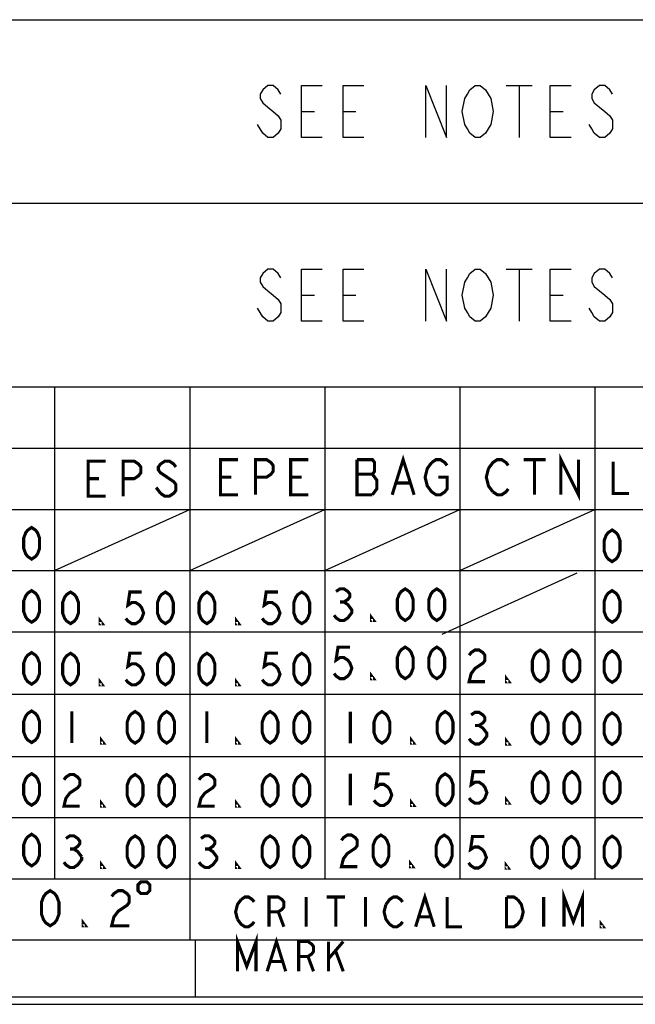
# Model space of a CAD drawing. Header units: millimetres. Extents: x 0 to 420, y 0 to 297.
# Tile 4 of 12: x 263 to 293, y 0 to 47. Entities that reach past the tile are written whole.
import ezdxf

# ---------------------------------------------------------------- set-up
doc = ezdxf.new("R2010")
doc.units = ezdxf.units.MM
doc.header["$LTSCALE"] = 23.1
doc.layers.get('0').update_dxf_attribs({"linetype": 'CONTINUOUS'})

msp = doc.modelspace()

# ---------------------------------------------------------------- linework, layer by layer
at = {"color": 7, "linetype": 'CONTINUOUS', "true_color": 0xf5f5f5}
for p, q in [((234.756, 47.473), (417.234, 47.473)), ((286.817, 44.296), (288.067, 44.296)), ((287.442, 44.296), (287.442, 41.796)), ((276.942, 43.046), (277.567, 43.046)), ((278.942, 43.046), (279.567, 43.046)), ((288.942, 43.046), (289.567, 43.046)), ((234.756, 38.619), (315.07, 38.619)), ((286.817, 35.442), (288.067, 35.442)), ((287.442, 35.442), (287.442, 32.942)), ((276.942, 34.192), (277.567, 34.192)), ((278.942, 34.192), (279.567, 34.192)), ((288.942, 34.192), (289.567, 34.192)), ((234.756, 29.765), (417.234, 29.765)), ((265.028, 29.765), (265.028, 6.053)), ((271.545, 29.765), (271.545, 3.102)), ((278.061, 29.765), (278.061, 6.053)), ((284.577, 29.765), (284.577, 6.053)), ((291.094, 29.765), (291.094, 6.053)), ((234.756, 26.814), (304.127, 26.814)), ((234.756, 23.863), (304.127, 23.863)), ((265.028, 20.911), (271.545, 23.863)), ((271.545, 20.911), (278.061, 23.863)), ((278.061, 20.911), (284.577, 23.863)), ((284.577, 20.911), (291.094, 23.863)), ((234.756, 20.911), (417.234, 20.911)), ((283.725, 17.854), (290.241, 20.805)), ((234.756, 17.96), (304.127, 17.96)), ((234.756, 14.958), (304.127, 14.958)), ((234.756, 11.955), (417.234, 11.955)), ((234.756, 9.004), (304.127, 9.004)), ((234.756, 6.053), (304.127, 6.053)), ((2.782, 3.102), (417.234, 3.102)), ((271.821, 0.358), (271.821, 3.102)), ((0, 0), (420, 0)), ((0.038, 0.358), (419.978, 0.358))]:
    msp.add_line(p, q, dxfattribs=at)
for points in [[(275.942, 43.879), (275.817, 44.087), (275.567, 44.296), (275.317, 44.296), (275.067, 44.087), (274.942, 43.879), (274.942, 43.671), (275.067, 43.462), (275.317, 43.254), (275.567, 43.046), (275.817, 42.837), (275.942, 42.629), (275.942, 42.212), (275.817, 42.004), (275.567, 41.796), (275.317, 41.796), (275.067, 42.004), (274.942, 42.212), (274.817, 42.421)], [(277.942, 41.796), (276.942, 41.796), (276.942, 44.296), (277.942, 44.296)], [(279.942, 41.796), (278.942, 41.796), (278.942, 44.296), (279.942, 44.296)], [(282.942, 41.796), (282.942, 44.296), (283.942, 41.796), (283.942, 44.296)], [(285.942, 42.212), (285.817, 42.004), (285.567, 41.796), (285.317, 41.796), (285.067, 42.004), (284.942, 42.212), (284.817, 42.421), (284.692, 43.046), (284.817, 43.671), (284.942, 43.879), (285.067, 44.087), (285.317, 44.296), (285.567, 44.296), (285.817, 44.087), (285.942, 43.879), (286.067, 43.671), (286.192, 43.046), (286.067, 42.421), (285.942, 42.212)], [(289.942, 41.796), (288.942, 41.796), (288.942, 44.296), (289.942, 44.296)], [(291.942, 43.879), (291.817, 44.087), (291.567, 44.296), (291.317, 44.296), (291.067, 44.087), (290.942, 43.879), (290.942, 43.671), (291.067, 43.462), (291.317, 43.254), (291.567, 43.046), (291.817, 42.837), (291.942, 42.629), (291.942, 42.212), (291.817, 42.004), (291.567, 41.796), (291.317, 41.796), (291.067, 42.004), (290.942, 42.212), (290.817, 42.421)], [(275.942, 35.025), (275.817, 35.234), (275.567, 35.442), (275.317, 35.442), (275.067, 35.234), (274.942, 35.025), (274.942, 34.817), (275.067, 34.609), (275.317, 34.4), (275.567, 34.192), (275.817, 33.984), (275.942, 33.775), (275.942, 33.359), (275.817, 33.15), (275.567, 32.942), (275.317, 32.942), (275.067, 33.15), (274.942, 33.359), (274.817, 33.567)], [(277.942, 32.942), (276.942, 32.942), (276.942, 35.442), (277.942, 35.442)], [(279.942, 32.942), (278.942, 32.942), (278.942, 35.442), (279.942, 35.442)], [(282.942, 32.942), (282.942, 35.442), (283.942, 32.942), (283.942, 35.442)], [(285.942, 33.359), (285.817, 33.15), (285.567, 32.942), (285.317, 32.942), (285.067, 33.15), (284.942, 33.359), (284.817, 33.567), (284.692, 34.192), (284.817, 34.817), (284.942, 35.025), (285.067, 35.234), (285.317, 35.442), (285.567, 35.442), (285.817, 35.234), (285.942, 35.025), (286.067, 34.817), (286.192, 34.192), (286.067, 33.567), (285.942, 33.359)], [(289.942, 32.942), (288.942, 32.942), (288.942, 35.442), (289.942, 35.442)], [(291.942, 35.025), (291.817, 35.234), (291.567, 35.442), (291.317, 35.442), (291.067, 35.234), (290.942, 35.025), (290.942, 34.817), (291.067, 34.609), (291.317, 34.4), (291.567, 34.192), (291.817, 33.984), (291.942, 33.775), (291.942, 33.359), (291.817, 33.15), (291.567, 32.942), (291.317, 32.942), (291.067, 33.15), (290.942, 33.359), (290.817, 33.567)]]:
    msp.add_lwpolyline(points, dxfattribs=at)
at = {"color": 7, "linetype": 'CONTINUOUS', "true_color": 0xf5f5f5, "const_width": 0.15}
for points in [[(267.49, 24.495), (266.643, 24.495), (266.643, 26.19), (267.49, 26.19)], [(268.338, 24.495), (268.338, 26.19), (268.868, 26.19), (269.079, 26.049), (269.185, 25.907), (269.185, 25.625), (269.079, 25.484), (268.868, 25.342), (268.338, 25.342)], [(270.88, 25.907), (270.774, 26.049), (270.562, 26.19), (270.35, 26.19), (270.139, 26.049), (270.033, 25.907), (270.033, 25.766), (270.139, 25.625), (270.35, 25.484), (270.562, 25.342), (270.774, 25.201), (270.88, 25.06), (270.88, 24.778), (270.774, 24.636), (270.562, 24.495), (270.35, 24.495), (270.139, 24.636)], [(273.877, 24.567), (273.03, 24.567), (273.03, 26.262), (273.877, 26.262)], [(274.725, 24.567), (274.725, 26.262), (275.254, 26.262), (275.466, 26.121), (275.572, 25.98), (275.572, 25.697), (275.466, 25.556), (275.254, 25.415), (274.725, 25.415)], [(277.267, 24.567), (276.419, 24.567), (276.419, 26.262), (277.267, 26.262)], [(279.619, 26.262), (279.619, 24.567), (280.36, 24.567)], [(280.36, 24.567), (280.572, 24.85), (280.572, 25.273), (280.466, 25.415), (280.36, 25.556), (280.466, 25.697), (280.466, 26.121), (280.36, 26.262), (279.619, 26.262)], [(281.314, 24.567), (281.843, 26.262), (282.373, 24.567)], [(283.538, 25.415), (283.962, 25.415), (283.962, 24.85), (283.856, 24.708), (283.644, 24.567), (283.432, 24.567), (283.221, 24.708), (283.115, 24.85), (283.009, 24.991), (282.903, 25.415), (283.009, 25.838), (283.221, 26.121)], [(283.221, 26.121), (283.432, 26.262), (283.644, 26.262), (283.856, 26.121), (283.962, 25.98)], [(285.961, 25.838), (286.173, 26.121), (286.385, 26.262), (286.596, 26.262), (286.808, 26.121), (286.914, 25.98)], [(287.656, 26.262), (288.715, 26.262)], [(288.185, 26.262), (288.185, 24.567)], [(289.456, 24.567), (289.456, 26.262), (290.304, 24.567), (290.304, 26.262)], [(291.973, 26.158), (291.973, 24.633), (292.735, 24.633)], [(286.173, 24.708), (285.961, 24.991), (285.855, 25.415), (285.961, 25.838)], [(266.643, 25.342), (267.173, 25.342)], [(273.03, 25.415), (273.56, 25.415)], [(276.419, 25.415), (276.949, 25.415)], [(279.619, 25.556), (280.36, 25.556)], [(281.526, 25.132), (282.161, 25.132)], [(270.139, 24.636), (269.927, 24.919)], [(286.914, 24.85), (286.808, 24.708), (286.596, 24.567), (286.385, 24.567), (286.173, 24.708)], [(263.919, 21.463), (263.728, 21.59), (263.633, 21.717), (263.537, 21.972), (263.537, 22.48), (263.633, 22.734), (263.728, 22.861), (263.919, 22.989), (264.109, 22.861), (264.205, 22.734), (264.3, 22.48), (264.3, 21.972), (264.205, 21.717), (264.109, 21.59), (263.919, 21.463)], [(291.925, 21.344), (291.734, 21.471), (291.639, 21.598), (291.543, 21.852), (291.543, 22.361), (291.639, 22.615), (291.734, 22.742), (291.925, 22.869), (292.115, 22.742), (292.211, 22.615), (292.306, 22.361), (292.306, 21.852), (292.211, 21.598), (292.115, 21.471), (291.925, 21.344)], [(263.919, 18.421), (263.728, 18.548), (263.633, 18.675), (263.537, 18.929), (263.537, 19.438), (263.633, 19.692), (263.728, 19.819), (263.919, 19.946), (264.109, 19.819), (264.205, 19.692), (264.3, 19.438), (264.3, 18.929), (264.205, 18.675), (264.109, 18.548), (263.919, 18.421)], [(265.797, 18.353), (265.606, 18.48), (265.511, 18.608), (265.415, 18.862), (265.415, 19.37), (265.511, 19.624), (265.606, 19.752), (265.797, 19.879), (265.987, 19.752), (266.083, 19.624), (266.178, 19.37), (266.178, 18.862), (266.083, 18.608), (265.987, 18.48), (265.797, 18.353)], [(269.229, 19.879), (268.657, 19.879), (268.561, 19.243), (268.752, 19.37), (268.943, 19.37), (269.133, 19.243), (269.229, 19.116), (269.324, 18.862), (269.229, 18.608), (269.133, 18.48), (268.943, 18.353), (268.752, 18.353), (268.561, 18.48), (268.466, 18.608)], [(270.373, 18.353), (270.182, 18.48), (270.087, 18.608), (269.991, 18.862), (269.991, 19.37), (270.087, 19.624), (270.182, 19.752), (270.373, 19.879), (270.563, 19.752), (270.659, 19.624), (270.754, 19.37), (270.754, 18.862), (270.659, 18.608), (270.563, 18.48), (270.373, 18.353)], [(272.376, 18.353), (272.185, 18.48), (272.09, 18.608), (271.994, 18.862), (271.994, 19.37), (272.09, 19.624), (272.185, 19.752), (272.376, 19.879), (272.566, 19.752), (272.662, 19.624), (272.757, 19.37), (272.757, 18.862), (272.662, 18.608), (272.566, 18.48), (272.376, 18.353)], [(275.808, 19.879), (275.236, 19.879), (275.14, 19.243), (275.331, 19.37), (275.522, 19.37), (275.712, 19.243), (275.808, 19.116), (275.903, 18.862), (275.808, 18.608), (275.712, 18.48), (275.522, 18.353), (275.331, 18.353), (275.14, 18.48), (275.045, 18.608)], [(276.952, 18.353), (276.761, 18.48), (276.666, 18.608), (276.57, 18.862), (276.57, 19.37), (276.666, 19.624), (276.761, 19.752), (276.952, 19.879), (277.142, 19.752), (277.238, 19.624), (277.333, 19.37), (277.333, 18.862), (277.238, 18.608), (277.142, 18.48), (276.952, 18.353)], [(278.606, 19.904), (278.797, 20.031), (278.987, 20.031), (279.178, 19.904), (279.273, 19.777), (279.273, 19.65), (279.178, 19.523), (278.987, 19.396), (279.178, 19.269), (279.273, 19.142), (279.369, 19.014), (279.369, 18.887), (279.273, 18.76), (279.178, 18.633), (278.987, 18.506), (278.797, 18.506), (278.606, 18.633), (278.511, 18.76)], [(281.943, 18.506), (281.752, 18.633), (281.657, 18.76), (281.561, 19.014), (281.561, 19.523), (281.657, 19.777), (281.752, 19.904), (281.943, 20.031), (282.133, 19.904), (282.229, 19.777), (282.324, 19.523), (282.324, 19.014), (282.229, 18.76), (282.133, 18.633), (281.943, 18.506)], [(283.468, 18.506), (283.277, 18.633), (283.182, 18.76), (283.087, 19.014), (283.087, 19.523), (283.182, 19.777), (283.277, 19.904), (283.468, 20.031), (283.659, 19.904), (283.754, 19.777), (283.849, 19.523), (283.849, 19.014), (283.754, 18.76), (283.659, 18.633), (283.468, 18.506)], [(291.925, 18.421), (291.734, 18.548), (291.639, 18.675), (291.543, 18.929), (291.543, 19.438), (291.639, 19.692), (291.734, 19.819), (291.925, 19.946), (292.115, 19.819), (292.211, 19.692), (292.306, 19.438), (292.306, 18.929), (292.211, 18.675), (292.115, 18.548), (291.925, 18.421)], [(278.797, 19.396), (278.987, 19.396)], [(267.322, 18.353), (267.227, 18.353), (267.227, 18.48), (267.322, 18.353)], [(273.901, 18.353), (273.806, 18.353), (273.806, 18.48), (273.901, 18.353)], [(280.417, 18.506), (280.322, 18.506), (280.322, 18.633), (280.417, 18.506)], [(279.273, 17.224), (278.701, 17.224), (278.606, 16.589), (278.797, 16.716), (278.987, 16.716), (279.178, 16.589), (279.273, 16.462), (279.369, 16.207), (279.273, 15.953), (279.178, 15.826), (278.987, 15.699), (278.797, 15.699), (278.606, 15.826), (278.511, 15.953)], [(281.943, 15.699), (281.752, 15.826), (281.657, 15.953), (281.561, 16.207), (281.561, 16.716), (281.657, 16.97), (281.752, 17.097), (281.943, 17.224), (282.133, 17.097), (282.229, 16.97), (282.324, 16.716), (282.324, 16.207), (282.229, 15.953), (282.133, 15.826), (281.943, 15.699)], [(283.468, 15.699), (283.277, 15.826), (283.182, 15.953), (283.087, 16.207), (283.087, 16.716), (283.182, 16.97), (283.277, 17.097), (283.468, 17.224), (283.659, 17.097), (283.754, 16.97), (283.849, 16.716), (283.849, 16.207), (283.754, 15.953), (283.659, 15.826), (283.468, 15.699)], [(285.027, 16.829), (285.122, 16.956), (285.313, 17.083), (285.504, 17.083), (285.694, 16.956), (285.79, 16.829), (285.79, 16.575), (285.694, 16.448), (285.504, 16.321), (285.313, 16.194), (285.122, 15.939), (285.027, 15.558), (285.79, 15.558)], [(288.459, 15.558), (288.268, 15.685), (288.173, 15.812), (288.078, 16.066), (288.078, 16.575), (288.173, 16.829), (288.268, 16.956), (288.459, 17.083), (288.65, 16.956), (288.745, 16.829), (288.84, 16.575), (288.84, 16.066), (288.745, 15.812), (288.65, 15.685), (288.459, 15.558)], [(289.984, 15.558), (289.794, 15.685), (289.698, 15.812), (289.603, 16.066), (289.603, 16.575), (289.698, 16.829), (289.794, 16.956), (289.984, 17.083), (290.175, 16.956), (290.27, 16.829), (290.366, 16.575), (290.366, 16.066), (290.27, 15.812), (290.175, 15.685), (289.984, 15.558)], [(291.925, 15.523), (291.734, 15.65), (291.639, 15.777), (291.543, 16.031), (291.543, 16.54), (291.639, 16.794), (291.734, 16.921), (291.925, 17.048), (292.115, 16.921), (292.211, 16.794), (292.306, 16.54), (292.306, 16.031), (292.211, 15.777), (292.115, 15.65), (291.925, 15.523)], [(263.919, 15.433), (263.728, 15.56), (263.633, 15.688), (263.537, 15.942), (263.537, 16.45), (263.633, 16.704), (263.728, 16.832), (263.919, 16.959), (264.109, 16.832), (264.205, 16.704), (264.3, 16.45), (264.3, 15.942), (264.205, 15.688), (264.109, 15.56), (263.919, 15.433)], [(265.797, 15.402), (265.606, 15.529), (265.511, 15.656), (265.415, 15.911), (265.415, 16.419), (265.511, 16.673), (265.606, 16.8), (265.797, 16.927), (265.987, 16.8), (266.083, 16.673), (266.178, 16.419), (266.178, 15.911), (266.083, 15.656), (265.987, 15.529), (265.797, 15.402)], [(269.229, 16.927), (268.657, 16.927), (268.561, 16.292), (268.752, 16.419), (268.943, 16.419), (269.133, 16.292), (269.229, 16.165), (269.324, 15.911), (269.229, 15.656), (269.133, 15.529), (268.943, 15.402), (268.752, 15.402), (268.561, 15.529), (268.466, 15.656)], [(270.373, 15.402), (270.182, 15.529), (270.087, 15.656), (269.991, 15.911), (269.991, 16.419), (270.087, 16.673), (270.182, 16.8), (270.373, 16.927), (270.563, 16.8), (270.659, 16.673), (270.754, 16.419), (270.754, 15.911), (270.659, 15.656), (270.563, 15.529), (270.373, 15.402)], [(272.376, 15.402), (272.185, 15.529), (272.09, 15.656), (271.994, 15.911), (271.994, 16.419), (272.09, 16.673), (272.185, 16.8), (272.376, 16.927), (272.566, 16.8), (272.662, 16.673), (272.757, 16.419), (272.757, 15.911), (272.662, 15.656), (272.566, 15.529), (272.376, 15.402)], [(275.808, 16.927), (275.236, 16.927), (275.14, 16.292), (275.331, 16.419), (275.522, 16.419), (275.712, 16.292), (275.808, 16.165), (275.903, 15.911), (275.808, 15.656), (275.712, 15.529), (275.522, 15.402), (275.331, 15.402), (275.14, 15.529), (275.045, 15.656)], [(276.952, 15.402), (276.761, 15.529), (276.666, 15.656), (276.57, 15.911), (276.57, 16.419), (276.666, 16.673), (276.761, 16.8), (276.952, 16.927), (277.142, 16.8), (277.238, 16.673), (277.333, 16.419), (277.333, 15.911), (277.238, 15.656), (277.142, 15.529), (276.952, 15.402)], [(267.322, 15.402), (267.227, 15.402), (267.227, 15.529), (267.322, 15.402)], [(273.901, 15.402), (273.806, 15.402), (273.806, 15.529), (273.901, 15.402)], [(280.417, 15.699), (280.322, 15.699), (280.322, 15.826), (280.417, 15.699)], [(286.934, 15.558), (286.838, 15.558), (286.838, 15.685), (286.934, 15.558)], [(263.919, 12.62), (263.728, 12.747), (263.633, 12.874), (263.537, 13.129), (263.537, 13.637), (263.633, 13.891), (263.728, 14.018), (263.919, 14.145), (264.109, 14.018), (264.205, 13.891), (264.3, 13.637), (264.3, 13.129), (264.205, 12.874), (264.109, 12.747), (263.919, 12.62)], [(265.859, 14.118), (265.859, 12.592)], [(268.91, 12.592), (268.719, 12.719), (268.624, 12.846), (268.529, 13.101), (268.529, 13.609), (268.624, 13.863), (268.719, 13.99), (268.91, 14.118), (269.101, 13.99), (269.196, 13.863), (269.291, 13.609), (269.291, 13.101), (269.196, 12.846), (269.101, 12.719), (268.91, 12.592)], [(270.435, 12.592), (270.245, 12.719), (270.149, 12.846), (270.054, 13.101), (270.054, 13.609), (270.149, 13.863), (270.245, 13.99), (270.435, 14.118), (270.626, 13.99), (270.721, 13.863), (270.817, 13.609), (270.817, 13.101), (270.721, 12.846), (270.626, 12.719), (270.435, 12.592)], [(272.376, 14.118), (272.376, 12.592)], [(275.426, 12.592), (275.236, 12.719), (275.14, 12.846), (275.045, 13.101), (275.045, 13.609), (275.14, 13.863), (275.236, 13.99), (275.426, 14.118), (275.617, 13.99), (275.712, 13.863), (275.808, 13.609), (275.808, 13.101), (275.712, 12.846), (275.617, 12.719), (275.426, 12.592)], [(276.952, 12.592), (276.761, 12.719), (276.666, 12.846), (276.57, 13.101), (276.57, 13.609), (276.666, 13.863), (276.761, 13.99), (276.952, 14.118), (277.142, 13.99), (277.238, 13.863), (277.333, 13.609), (277.333, 13.101), (277.238, 12.846), (277.142, 12.719), (276.952, 12.592)], [(279.293, 14.115), (279.293, 12.59)], [(280.818, 12.59), (280.628, 12.717), (280.532, 12.844), (280.437, 13.098), (280.437, 13.607), (280.532, 13.861), (280.628, 13.988), (280.818, 14.115), (281.009, 13.988), (281.104, 13.861), (281.2, 13.607), (281.2, 13.098), (281.104, 12.844), (281.009, 12.717), (280.818, 12.59)], [(283.869, 12.59), (283.678, 12.717), (283.583, 12.844), (283.488, 13.098), (283.488, 13.607), (283.583, 13.861), (283.678, 13.988), (283.869, 14.115), (284.06, 13.988), (284.155, 13.861), (284.25, 13.607), (284.25, 13.098), (284.155, 12.844), (284.06, 12.717), (283.869, 12.59)], [(285.122, 13.951), (285.313, 14.078), (285.504, 14.078), (285.694, 13.951), (285.79, 13.823), (285.79, 13.696), (285.694, 13.569), (285.504, 13.442), (285.694, 13.315), (285.79, 13.188), (285.885, 13.061), (285.885, 12.934), (285.79, 12.807), (285.694, 12.679), (285.504, 12.552), (285.313, 12.552), (285.122, 12.679), (285.027, 12.807)], [(288.459, 12.552), (288.268, 12.679), (288.173, 12.807), (288.078, 13.061), (288.078, 13.569), (288.173, 13.823), (288.268, 13.951), (288.459, 14.078), (288.65, 13.951), (288.745, 13.823), (288.84, 13.569), (288.84, 13.061), (288.745, 12.807), (288.65, 12.679), (288.459, 12.552)], [(289.984, 12.552), (289.794, 12.679), (289.698, 12.807), (289.603, 13.061), (289.603, 13.569), (289.698, 13.823), (289.794, 13.951), (289.984, 14.078), (290.175, 13.951), (290.27, 13.823), (290.366, 13.569), (290.366, 13.061), (290.27, 12.807), (290.175, 12.679), (289.984, 12.552)], [(291.925, 12.531), (291.734, 12.658), (291.639, 12.785), (291.543, 13.039), (291.543, 13.547), (291.639, 13.802), (291.734, 13.929), (291.925, 14.056), (292.115, 13.929), (292.211, 13.802), (292.306, 13.547), (292.306, 13.039), (292.211, 12.785), (292.115, 12.658), (291.925, 12.531)], [(285.313, 13.442), (285.504, 13.442)], [(267.385, 12.592), (267.289, 12.592), (267.289, 12.719), (267.385, 12.592)], [(273.901, 12.592), (273.806, 12.592), (273.806, 12.719), (273.901, 12.592)], [(282.344, 12.59), (282.248, 12.59), (282.248, 12.717), (282.344, 12.59)], [(286.934, 12.552), (286.838, 12.552), (286.838, 12.679), (286.934, 12.552)], [(263.919, 9.596), (263.728, 9.723), (263.633, 9.85), (263.537, 10.105), (263.537, 10.613), (263.633, 10.867), (263.728, 10.994), (263.919, 11.122), (264.109, 10.994), (264.205, 10.867), (264.3, 10.613), (264.3, 10.105), (264.205, 9.85), (264.109, 9.723), (263.919, 9.596)], [(265.478, 10.824), (265.573, 10.951), (265.764, 11.079), (265.955, 11.079), (266.145, 10.951), (266.241, 10.824), (266.241, 10.57), (266.145, 10.443), (265.955, 10.316), (265.764, 10.189), (265.573, 9.935), (265.478, 9.553), (266.241, 9.553)], [(268.91, 9.553), (268.719, 9.68), (268.624, 9.807), (268.529, 10.062), (268.529, 10.57), (268.624, 10.824), (268.719, 10.951), (268.91, 11.079), (269.101, 10.951), (269.196, 10.824), (269.291, 10.57), (269.291, 10.062), (269.196, 9.807), (269.101, 9.68), (268.91, 9.553)], [(270.435, 9.553), (270.245, 9.68), (270.149, 9.807), (270.054, 10.062), (270.054, 10.57), (270.149, 10.824), (270.245, 10.951), (270.435, 11.079), (270.626, 10.951), (270.721, 10.824), (270.817, 10.57), (270.817, 10.062), (270.721, 9.807), (270.626, 9.68), (270.435, 9.553)], [(271.994, 10.824), (272.09, 10.951), (272.28, 11.079), (272.471, 11.079), (272.662, 10.951), (272.757, 10.824), (272.757, 10.57), (272.662, 10.443), (272.471, 10.316), (272.28, 10.189), (272.09, 9.935), (271.994, 9.553), (272.757, 9.553)], [(275.426, 9.553), (275.236, 9.68), (275.14, 9.807), (275.045, 10.062), (275.045, 10.57), (275.14, 10.824), (275.236, 10.951), (275.426, 11.079), (275.617, 10.951), (275.712, 10.824), (275.808, 10.57), (275.808, 10.062), (275.712, 9.807), (275.617, 9.68), (275.426, 9.553)], [(276.952, 9.553), (276.761, 9.68), (276.666, 9.807), (276.57, 10.062), (276.57, 10.57), (276.666, 10.824), (276.761, 10.951), (276.952, 11.079), (277.142, 10.951), (277.238, 10.824), (277.333, 10.57), (277.333, 10.062), (277.238, 9.807), (277.142, 9.68), (276.952, 9.553)], [(279.293, 11.113), (279.293, 9.588)], [(281.2, 11.113), (280.628, 11.113), (280.532, 10.477), (280.723, 10.604), (280.914, 10.604), (281.104, 10.477), (281.2, 10.35), (281.295, 10.096), (281.2, 9.842), (281.104, 9.715), (280.914, 9.588), (280.723, 9.588), (280.532, 9.715), (280.437, 9.842)], [(283.869, 9.588), (283.678, 9.715), (283.583, 9.842), (283.488, 10.096), (283.488, 10.604), (283.583, 10.859), (283.678, 10.986), (283.869, 11.113), (284.06, 10.986), (284.155, 10.859), (284.25, 10.604), (284.25, 10.096), (284.155, 9.842), (284.06, 9.715), (283.869, 9.588)], [(285.79, 11.219), (285.218, 11.219), (285.122, 10.584), (285.313, 10.711), (285.504, 10.711), (285.694, 10.584), (285.79, 10.457), (285.885, 10.203), (285.79, 9.948), (285.694, 9.821), (285.504, 9.694), (285.313, 9.694), (285.122, 9.821), (285.027, 9.948)], [(288.459, 9.694), (288.268, 9.821), (288.173, 9.948), (288.078, 10.203), (288.078, 10.711), (288.173, 10.965), (288.268, 11.092), (288.459, 11.219), (288.65, 11.092), (288.745, 10.965), (288.84, 10.711), (288.84, 10.203), (288.745, 9.948), (288.65, 9.821), (288.459, 9.694)], [(289.984, 9.694), (289.794, 9.821), (289.698, 9.948), (289.603, 10.203), (289.603, 10.711), (289.698, 10.965), (289.794, 11.092), (289.984, 11.219), (290.175, 11.092), (290.27, 10.965), (290.366, 10.711), (290.366, 10.203), (290.27, 9.948), (290.175, 9.821), (289.984, 9.694)], [(291.925, 9.686), (291.734, 9.813), (291.639, 9.94), (291.543, 10.194), (291.543, 10.703), (291.639, 10.957), (291.734, 11.084), (291.925, 11.211), (292.115, 11.084), (292.211, 10.957), (292.306, 10.703), (292.306, 10.194), (292.211, 9.94), (292.115, 9.813), (291.925, 9.686)], [(286.934, 9.694), (286.838, 9.694), (286.838, 9.821), (286.934, 9.694)], [(267.385, 9.553), (267.289, 9.553), (267.289, 9.68), (267.385, 9.553)], [(273.901, 9.553), (273.806, 9.553), (273.806, 9.68), (273.901, 9.553)], [(282.344, 9.588), (282.248, 9.588), (282.248, 9.715), (282.344, 9.588)], [(263.919, 6.674), (263.728, 6.801), (263.633, 6.928), (263.537, 7.183), (263.537, 7.691), (263.633, 7.945), (263.728, 8.072), (263.919, 8.2), (264.109, 8.072), (264.205, 7.945), (264.3, 7.691), (264.3, 7.183), (264.205, 6.928), (264.109, 6.801), (263.919, 6.674)], [(265.573, 7.997), (265.764, 8.124), (265.955, 8.124), (266.145, 7.997), (266.241, 7.87), (266.241, 7.743), (266.145, 7.616), (265.955, 7.488), (266.145, 7.361), (266.336, 7.107)], [(268.91, 6.599), (268.719, 6.726), (268.624, 6.853), (268.529, 7.107), (268.529, 7.616), (268.624, 7.87), (268.719, 7.997), (268.91, 8.124), (269.101, 7.997), (269.196, 7.87), (269.291, 7.616), (269.291, 7.107), (269.196, 6.853), (269.101, 6.726), (268.91, 6.599)], [(270.435, 6.599), (270.245, 6.726), (270.149, 6.853), (270.054, 7.107), (270.054, 7.616), (270.149, 7.87), (270.245, 7.997), (270.435, 8.124), (270.626, 7.997), (270.721, 7.87), (270.817, 7.616), (270.817, 7.107), (270.721, 6.853), (270.626, 6.726), (270.435, 6.599)], [(272.09, 7.997), (272.28, 8.124), (272.471, 8.124), (272.662, 7.997), (272.757, 7.87), (272.757, 7.743), (272.662, 7.616), (272.471, 7.488), (272.662, 7.361), (272.757, 7.234), (272.852, 7.107), (272.852, 6.98), (272.757, 6.853), (272.662, 6.726), (272.471, 6.599), (272.28, 6.599), (272.09, 6.726), (271.994, 6.853)], [(275.426, 6.599), (275.236, 6.726), (275.14, 6.853), (275.045, 7.107), (275.045, 7.616), (275.14, 7.87), (275.236, 7.997), (275.426, 8.124), (275.617, 7.997), (275.712, 7.87), (275.808, 7.616), (275.808, 7.107), (275.712, 6.853), (275.617, 6.726), (275.426, 6.599)], [(276.952, 6.599), (276.761, 6.726), (276.666, 6.853), (276.57, 7.107), (276.57, 7.616), (276.666, 7.87), (276.761, 7.997), (276.952, 8.124), (277.142, 7.997), (277.238, 7.87), (277.333, 7.616), (277.333, 7.107), (277.238, 6.853), (277.142, 6.726), (276.952, 6.599)], [(278.866, 7.907), (278.962, 8.035), (279.152, 8.162), (279.343, 8.162), (279.534, 8.035), (279.629, 7.907), (279.629, 7.653), (279.534, 7.526), (279.343, 7.399), (279.152, 7.272), (278.962, 7.018), (278.866, 6.636), (279.629, 6.636)], [(280.773, 6.636), (280.582, 6.763), (280.487, 6.891), (280.392, 7.145), (280.392, 7.653), (280.487, 7.907), (280.582, 8.035), (280.773, 8.162), (280.964, 8.035), (281.059, 7.907), (281.154, 7.653), (281.154, 7.145), (281.059, 6.891), (280.964, 6.763), (280.773, 6.636)], [(283.824, 6.636), (283.633, 6.763), (283.538, 6.891), (283.442, 7.145), (283.442, 7.653), (283.538, 7.907), (283.633, 8.035), (283.824, 8.162), (284.014, 8.035), (284.11, 7.907), (284.205, 7.653), (284.205, 7.145), (284.11, 6.891), (284.014, 6.763), (283.824, 6.636)], [(285.762, 8.096), (285.19, 8.096), (285.095, 7.46), (285.286, 7.587), (285.476, 7.587), (285.667, 7.46), (285.762, 7.333), (285.858, 7.079), (285.762, 6.825), (285.667, 6.697), (285.476, 6.57), (285.286, 6.57), (285.095, 6.697), (285, 6.825)], [(288.432, 6.57), (288.241, 6.697), (288.146, 6.825), (288.05, 7.079), (288.05, 7.587), (288.146, 7.841), (288.241, 7.969), (288.432, 8.096), (288.622, 7.969), (288.718, 7.841), (288.813, 7.587), (288.813, 7.079), (288.718, 6.825), (288.622, 6.697), (288.432, 6.57)], [(289.957, 6.57), (289.766, 6.697), (289.671, 6.825), (289.576, 7.079), (289.576, 7.587), (289.671, 7.841), (289.766, 7.969), (289.957, 8.096), (290.148, 7.969), (290.243, 7.841), (290.338, 7.587), (290.338, 7.079), (290.243, 6.825), (290.148, 6.697), (289.957, 6.57)], [(291.925, 6.585), (291.734, 6.712), (291.639, 6.839), (291.543, 7.093), (291.543, 7.602), (291.639, 7.856), (291.734, 7.983), (291.925, 8.11), (292.115, 7.983), (292.211, 7.856), (292.306, 7.602), (292.306, 7.093), (292.211, 6.839), (292.115, 6.712), (291.925, 6.585)], [(266.336, 7.107), (266.336, 6.98), (266.241, 6.853), (266.145, 6.726), (265.955, 6.599), (265.764, 6.599), (265.573, 6.726), (265.478, 6.853)], [(265.764, 7.488), (265.955, 7.488)], [(272.28, 7.488), (272.471, 7.488)], [(267.385, 6.599), (267.289, 6.599), (267.289, 6.726), (267.385, 6.599)], [(273.901, 6.599), (273.806, 6.599), (273.806, 6.726), (273.901, 6.599)], [(282.298, 6.636), (282.203, 6.636), (282.203, 6.763), (282.298, 6.636)], [(286.906, 6.57), (286.811, 6.57), (286.811, 6.697), (286.906, 6.57)], [(269.053, 5.762), (269.053, 5.48), (269.194, 5.338), (269.476, 5.338), (269.618, 5.48), (269.618, 5.762), (269.476, 5.903), (269.194, 5.903), (269.053, 5.762)], [(264.816, 3.785), (264.604, 3.926), (264.498, 4.067), (264.392, 4.35), (264.392, 4.915), (264.498, 5.197), (264.604, 5.338), (264.816, 5.48), (265.028, 5.338), (265.133, 5.197), (265.239, 4.915), (265.239, 4.35), (265.133, 4.067), (265.028, 3.926), (264.816, 3.785)], [(267.782, 5.197), (267.888, 5.338), (268.099, 5.48), (268.311, 5.48), (268.523, 5.338), (268.629, 5.197), (268.629, 4.915), (268.523, 4.773), (268.311, 4.632), (268.099, 4.491), (267.888, 4.209), (267.782, 3.785), (268.629, 3.785)], [(274.029, 5.053), (274.208, 5.172), (274.387, 5.172), (274.566, 5.053), (274.656, 4.934)], [(275.372, 3.74), (275.372, 5.172), (275.819, 5.172), (275.998, 5.053), (276.088, 4.934), (276.088, 4.695), (275.998, 4.576), (275.819, 4.456), (275.372, 4.456)], [(277.162, 5.172), (277.162, 3.74)], [(278.147, 5.172), (279.042, 5.172)], [(278.595, 5.172), (278.595, 3.74)], [(280.027, 5.172), (280.027, 3.74)], [(281.012, 4.814), (281.191, 5.053), (281.37, 5.172), (281.549, 5.172), (281.728, 5.053), (281.818, 4.934)], [(282.444, 3.74), (282.892, 5.172), (283.34, 3.74)], [(283.966, 5.172), (283.966, 3.74), (284.683, 3.74)], [(286.831, 5.172), (287.189, 5.172), (287.368, 5.053)], [(287.547, 4.098), (287.368, 3.859), (287.189, 3.74), (286.831, 3.74), (286.831, 5.172)], [(288.622, 5.172), (288.622, 3.74)], [(289.606, 3.74), (289.606, 5.172), (290.054, 3.979), (290.502, 5.172), (290.502, 3.74)], [(273.85, 4.098), (273.76, 4.456), (273.85, 4.814), (274.029, 5.053)], [(281.191, 3.859), (281.012, 4.098), (280.922, 4.456), (281.012, 4.814)], [(287.368, 5.053), (287.547, 4.814), (287.637, 4.456), (287.547, 4.098)], [(275.819, 4.456), (276.088, 3.74)], [(282.623, 4.217), (283.161, 4.217)], [(266.511, 3.785), (266.405, 3.785), (266.405, 3.926), (266.511, 3.785)], [(274.656, 3.979), (274.566, 3.859), (274.387, 3.74), (274.208, 3.74), (274.029, 3.859), (273.85, 4.098)], [(281.818, 3.979), (281.728, 3.859), (281.549, 3.74), (281.37, 3.74), (281.191, 3.859)], [(291.486, 3.74), (291.397, 3.74), (291.397, 3.859), (291.486, 3.74)], [(273.85, 1.591), (273.85, 3.024), (274.298, 1.83), (274.745, 3.024), (274.745, 1.591)], [(275.282, 1.591), (275.73, 3.024), (276.178, 1.591)], [(276.804, 1.591), (276.804, 3.024), (277.252, 3.024), (277.431, 2.904), (277.52, 2.785), (277.52, 2.546), (277.431, 2.427), (277.252, 2.308), (276.804, 2.308)], [(278.237, 3.024), (278.237, 1.591)], [(278.237, 2.188), (278.953, 3.024)], [(277.252, 2.308), (277.52, 1.591)], [(278.595, 2.546), (278.953, 1.591)], [(275.461, 2.069), (275.998, 2.069)]]:
    msp.add_lwpolyline(points, dxfattribs=at)

doc.saveas('drawing.dxf')
